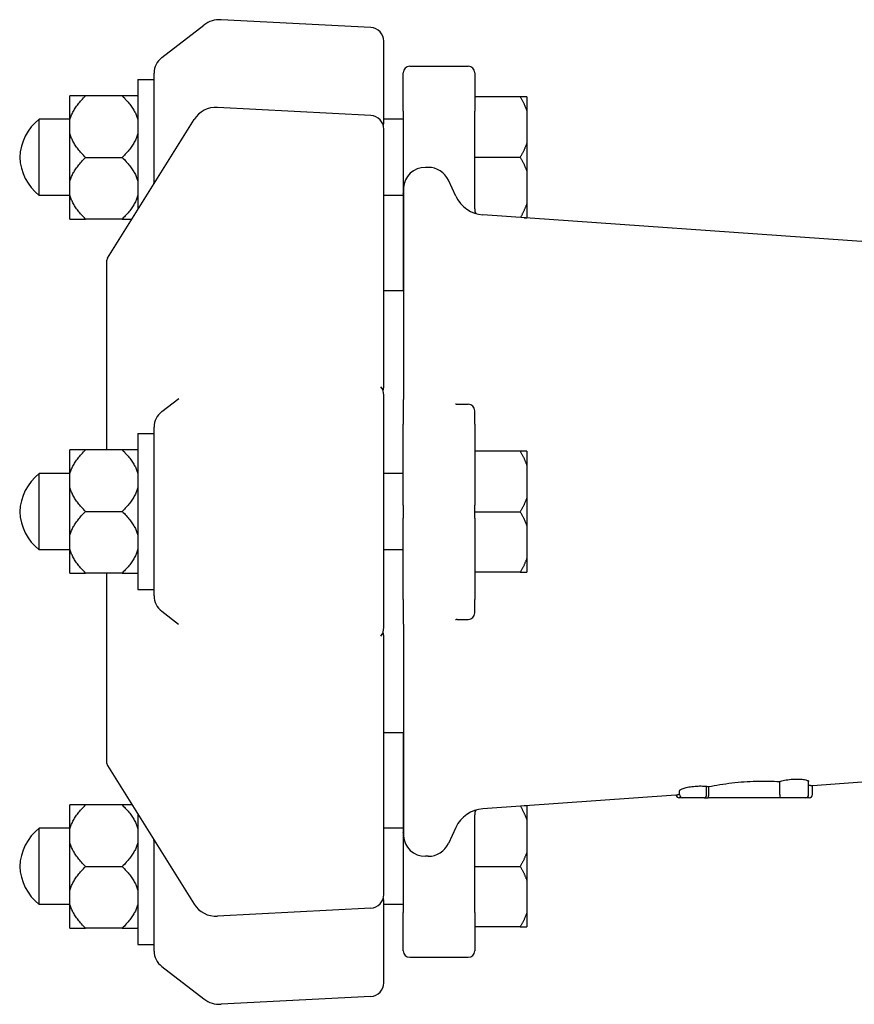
# Model space of a CAD drawing. Header units: millimetres. Extents: x 44 to 4255, y -48 to 483.
# Tile 3 of 5: x 118 to 247, y 332 to 483. Entities that reach past the tile are written whole.
import ezdxf

# ---------------------------------------------------------------- set-up
doc = ezdxf.new("R2010")
doc.units = ezdxf.units.MM
doc.layers.add('DETAIL', color=2, linetype='Continuous')

msp = doc.modelspace()

# ---------------------------------------------------------------- linework, layer by layer
at = {"layer": 'DETAIL'}
for p, q in [((140.08, 477.46), (146.57, 482.46)), ((172.25, 482.08), (149.22, 483.28)), ((174.25, 467.59), (174.25, 479.97)), ((178.23, 476.12), (187.23, 476.12)), ((138.91, 458.65), (138.91, 475.08)), ((177.23, 469.22), (177.23, 475.12)), ((188.23, 475.12), (188.23, 469.22)), ((136.41, 474.09), (136.41, 454.06)), ((136.41, 474.09), (138.91, 474.09)), ((128.36, 471.58), (125.96, 471.58)), ((125.96, 467.91), (125.96, 471.58)), ((134.01, 471.58), (128.36, 471.58)), ((136.41, 471.58), (134.01, 471.58)), ((195.23, 471.43), (188.23, 471.43)), ((196.23, 471.43), (195.23, 471.43)), ((196.23, 471.43), (196.23, 469.29)), ((172.25, 468.56), (148.67, 469.8)), ((177.23, 469.22), (177.23, 456.56)), ((188.23, 456.32), (188.23, 469.22)), ((196.23, 469.29), (196.23, 464.27)), ((125.96, 468), (121.23, 468)), ((121.23, 456.25), (121.23, 468)), ((125.96, 465.76), (125.96, 467.91)), ((131.73, 446.58), (145.07, 467.92)), ((177.23, 468), (174.25, 468)), ((125.96, 458.43), (125.96, 465.76)), ((174.25, 426.94), (174.25, 466.45)), ((196.23, 464.27), (196.23, 459.98)), ((188.23, 462.12), (195.23, 462.12)), ((128.36, 462.09), (134.01, 462.09)), ((181.09, 460.56), (180.64, 460.56)), ((196.23, 459.98), (196.23, 454.96)), ((125.96, 456.27), (125.96, 458.43)), ((185.32, 456.13), (184.17, 458.6)), ((125.96, 456.25), (121.23, 456.25)), ((125.96, 452.61), (125.96, 456.27)), ((177.23, 456.25), (174.25, 456.25)), ((177.23, 456.56), (177.23, 441.56)), ((177.25, 457.41), (177.25, 424.87)), ((188.23, 454.2), (188.23, 456.32)), ((196.23, 454.96), (196.23, 452.81)), ((249.24, 449.08), (189.5, 453.26)), ((125.96, 452.61), (128.36, 452.61)), ((134.01, 452.61), (128.36, 452.61)), ((134.01, 452.61), (135.5, 452.61)), ((195.86, 452.81), (196.23, 452.81)), ((131.58, 446.05), (131.58, 417.11)), ((177.25, 441.56), (174.25, 441.56)), ((140.08, 422.99), (142.69, 425)), ((174.25, 389.75), (174.25, 425.5)), ((177.23, 424.46), (177.23, 422.53)), ((185.54, 424.12), (187.23, 424.12)), ((188.23, 421.06), (188.23, 423.12)), ((177.23, 422.53), (177.23, 421.06)), ((138.91, 394.63), (138.91, 420.61)), ((177.23, 408.56), (177.23, 421.06)), ((188.23, 421.06), (188.23, 408.56)), ((136.41, 419.62), (136.41, 395.62)), ((136.41, 419.62), (138.91, 419.62)), ((128.36, 417.11), (125.96, 417.11)), ((125.96, 413.44), (125.96, 417.11)), ((134.01, 417.11), (128.36, 417.11)), ((136.41, 417.11), (134.01, 417.11)), ((195.23, 416.87), (188.23, 416.87)), ((196.23, 416.87), (195.23, 416.87)), ((196.23, 416.87), (196.23, 414.73)), ((196.23, 414.73), (196.23, 409.71)), ((125.96, 413.44), (121.23, 413.44)), ((121.23, 401.69), (121.23, 413.44)), ((125.96, 411.29), (125.96, 413.44)), ((177.23, 413.44), (174.25, 413.44)), ((125.96, 403.96), (125.96, 411.29)), ((196.23, 409.71), (196.23, 405.42)), ((128.36, 407.62), (134.01, 407.62)), ((177.23, 408.56), (177.23, 406.56)), ((188.23, 406.56), (188.23, 408.56)), ((188.23, 407.56), (195.23, 407.56)), ((177.23, 394.07), (177.23, 406.56)), ((188.23, 406.56), (188.23, 394.07)), ((196.23, 405.42), (196.23, 400.4)), ((125.96, 401.8), (125.96, 403.96)), ((125.96, 401.69), (121.23, 401.69)), ((125.96, 398.14), (125.96, 401.8)), ((177.23, 401.69), (174.25, 401.69)), ((196.23, 400.4), (196.23, 398.25)), ((125.96, 398.14), (128.36, 398.14)), ((134.01, 398.14), (128.36, 398.14)), ((131.58, 398.14), (131.58, 369.08)), ((134.01, 398.14), (136.41, 398.14)), ((195.23, 398.25), (188.23, 398.25)), ((195.23, 398.25), (196.23, 398.25)), ((136.41, 395.62), (138.91, 395.62)), ((177.23, 394.07), (177.23, 392.59)), ((188.23, 392.01), (188.23, 394.07)), ((177.23, 392.59), (177.23, 390.66)), ((140.08, 392.25), (142.64, 390.29)), ((185.54, 391.01), (187.23, 391.01)), ((177.25, 390.26), (177.25, 357.72)), ((174.25, 348.67), (174.25, 388.29)), ((177.25, 373.56), (174.25, 373.56)), ((177.23, 373.56), (177.23, 358.28)), ((131.73, 368.55), (145.07, 347.21)), ((223.89, 364.06), (223.89, 365.33)), ((224.22, 364.06), (224.22, 365.27)), ((235.14, 364.06), (235.14, 366.05)), ((239.6, 364.06), (239.6, 366.06)), ((249.24, 366.05), (240.18, 365.41)), ((240.18, 364.06), (240.18, 365.41)), ((219.19, 363.95), (189.5, 361.87)), ((219.75, 364.06), (219.75, 364.65)), ((128.36, 362.46), (125.96, 362.46)), ((125.96, 358.79), (125.96, 362.46)), ((134.01, 362.46), (128.36, 362.46)), ((135.54, 362.46), (134.01, 362.46)), ((196.23, 362.31), (195.86, 362.31)), ((196.23, 362.31), (196.23, 360.17)), ((220.25, 363.56), (219.68, 363.56)), ((223.55, 363.56), (220.25, 363.56)), ((223.55, 363.56), (224.14, 363.56)), ((235.29, 363.56), (224.14, 363.56)), ((239.1, 363.56), (235.29, 363.56)), ((239.68, 363.56), (239.1, 363.56)), ((136.41, 361.06), (136.41, 340.97)), ((188.23, 358.81), (188.23, 360.93)), ((196.23, 360.17), (196.23, 355.15)), ((125.96, 358.88), (121.23, 358.88)), ((121.23, 347.13), (121.23, 358.88)), ((125.96, 356.64), (125.96, 358.79)), ((177.23, 358.88), (174.25, 358.88)), ((177.23, 358.28), (177.23, 356.65)), ((185.32, 358.99), (184.17, 356.53)), ((188.23, 345.9), (188.23, 358.81)), ((125.96, 349.31), (125.96, 356.64)), ((138.91, 339.98), (138.91, 356.44)), ((177.23, 356.65), (177.23, 345.9)), ((181.09, 354.56), (180.64, 354.56)), ((196.23, 355.15), (196.23, 350.86)), ((128.36, 352.97), (134.01, 352.97)), ((188.23, 353), (195.23, 353)), ((196.23, 350.86), (196.23, 345.84)), ((125.96, 347.15), (125.96, 349.31)), ((125.96, 347.13), (121.23, 347.13)), ((125.96, 343.49), (125.96, 347.15)), ((174.25, 335.1), (174.25, 347.51)), ((177.23, 347.13), (174.25, 347.13)), ((172.25, 346.57), (148.67, 345.33)), ((177.23, 340.01), (177.23, 345.9)), ((188.23, 345.9), (188.23, 340.01)), ((196.23, 345.84), (196.23, 343.69)), ((125.96, 343.49), (128.36, 343.49)), ((134.01, 343.49), (128.36, 343.49)), ((134.01, 343.49), (136.41, 343.49)), ((195.23, 343.69), (188.23, 343.69)), ((195.23, 343.69), (196.23, 343.69)), ((136.41, 340.97), (138.91, 340.97)), ((178.23, 339.01), (187.23, 339.01)), ((140.08, 337.61), (146.57, 332.61)), ((172.25, 332.99), (149.22, 331.78))]:
    msp.add_line(p, q, dxfattribs=at)
at = {"layer": 'DETAIL', "flags": 128}
for points in [[(125.96, 467.91), (126, 468.06), (126.04, 468.2), (126.09, 468.35), (126.15, 468.5), (126.21, 468.64), (126.28, 468.79), (126.35, 468.94), (126.42, 469.08), (126.5, 469.23), (126.59, 469.38), (126.68, 469.53), (126.78, 469.68), (126.88, 469.83), (126.98, 469.99), (127.1, 470.14), (127.21, 470.29), (127.34, 470.45), (127.47, 470.61), (127.6, 470.76), (127.74, 470.92), (127.89, 471.08), (128.04, 471.25), (128.19, 471.41), (128.36, 471.58)], [(134.01, 471.58), (134.17, 471.41), (134.33, 471.25), (134.48, 471.08), (134.63, 470.92), (134.77, 470.76), (134.9, 470.61), (135.03, 470.45), (135.15, 470.29), (135.27, 470.14), (135.38, 469.99), (135.49, 469.83), (135.59, 469.68), (135.69, 469.53), (135.78, 469.38), (135.86, 469.23), (135.94, 469.08), (136.02, 468.94), (136.09, 468.79), (136.16, 468.64), (136.22, 468.5), (136.27, 468.35), (136.32, 468.2), (136.37, 468.06), (136.41, 467.91)], [(195.23, 471.43), (195.29, 471.34), (195.34, 471.25), (195.39, 471.15), (195.44, 471.06), (195.49, 470.97), (195.54, 470.88), (195.59, 470.78), (195.63, 470.69), (195.68, 470.6), (195.72, 470.51), (195.76, 470.42), (195.81, 470.33), (195.85, 470.24), (195.89, 470.16), (195.93, 470.07), (195.96, 469.98), (196, 469.89), (196.04, 469.8), (196.07, 469.72), (196.11, 469.63), (196.14, 469.54), (196.17, 469.46), (196.2, 469.37), (196.23, 469.29)], [(174.18, 466.99), (174.18, 467), (174.18, 467.01), (174.18, 467.02), (174.18, 467.03), (174.19, 467.04), (174.19, 467.05), (174.19, 467.06), (174.19, 467.07), (174.19, 467.08), (174.19, 467.09), (174.19, 467.11), (174.2, 467.12), (174.2, 467.13), (174.2, 467.14), (174.2, 467.15), (174.2, 467.16), (174.21, 467.17), (174.21, 467.18), (174.21, 467.19), (174.21, 467.2), (174.21, 467.21), (174.21, 467.23), (174.22, 467.24), (174.22, 467.25)], [(174.22, 467.25), (174.22, 467.26), (174.22, 467.27), (174.22, 467.27), (174.23, 467.28), (174.23, 467.29), (174.23, 467.3), (174.23, 467.31), (174.23, 467.32), (174.23, 467.33), (174.23, 467.34), (174.23, 467.35), (174.24, 467.36), (174.24, 467.36), (174.24, 467.37), (174.24, 467.38), (174.24, 467.39), (174.24, 467.4), (174.24, 467.41), (174.24, 467.42), (174.24, 467.43), (174.24, 467.44), (174.24, 467.44), (174.24, 467.45), (174.24, 467.46)], [(174.24, 467.46), (174.24, 467.47), (174.24, 467.47), (174.24, 467.48), (174.24, 467.48), (174.24, 467.49), (174.25, 467.5), (174.25, 467.5), (174.25, 467.51), (174.25, 467.51), (174.25, 467.52), (174.25, 467.52), (174.25, 467.53), (174.25, 467.53), (174.25, 467.54), (174.25, 467.54), (174.25, 467.55), (174.25, 467.56), (174.25, 467.56), (174.25, 467.57), (174.25, 467.57), (174.25, 467.58), (174.25, 467.58), (174.25, 467.59), (174.25, 467.59)], [(128.36, 462.09), (128.19, 462.26), (128.04, 462.42), (127.89, 462.59), (127.74, 462.75), (127.6, 462.91), (127.47, 463.06), (127.34, 463.22), (127.21, 463.38), (127.1, 463.53), (126.98, 463.68), (126.88, 463.84), (126.78, 463.99), (126.68, 464.14), (126.59, 464.29), (126.5, 464.44), (126.42, 464.59), (126.35, 464.73), (126.28, 464.88), (126.21, 465.03), (126.15, 465.17), (126.09, 465.32), (126.04, 465.47), (126, 465.61), (125.96, 465.76)], [(136.41, 465.76), (136.37, 465.61), (136.32, 465.47), (136.27, 465.32), (136.22, 465.17), (136.16, 465.03), (136.09, 464.88), (136.02, 464.73), (135.94, 464.59), (135.86, 464.44), (135.78, 464.29), (135.69, 464.14), (135.59, 463.99), (135.49, 463.84), (135.38, 463.68), (135.27, 463.53), (135.15, 463.38), (135.03, 463.22), (134.9, 463.06), (134.77, 462.91), (134.63, 462.75), (134.48, 462.59), (134.33, 462.42), (134.17, 462.26), (134.01, 462.09)], [(196.23, 464.27), (196.2, 464.18), (196.17, 464.1), (196.14, 464.01), (196.11, 463.92), (196.07, 463.84), (196.04, 463.75), (196, 463.66), (195.96, 463.58), (195.93, 463.49), (195.89, 463.4), (195.85, 463.31), (195.81, 463.22), (195.76, 463.13), (195.72, 463.04), (195.68, 462.95), (195.63, 462.86), (195.59, 462.77), (195.54, 462.68), (195.49, 462.59), (195.44, 462.5), (195.39, 462.4), (195.34, 462.31), (195.29, 462.22), (195.23, 462.12)], [(195.23, 462.12), (195.29, 462.03), (195.34, 461.94), (195.39, 461.84), (195.44, 461.75), (195.49, 461.66), (195.54, 461.57), (195.59, 461.47), (195.63, 461.38), (195.68, 461.29), (195.72, 461.2), (195.76, 461.11), (195.81, 461.02), (195.85, 460.93), (195.89, 460.85), (195.93, 460.76), (195.96, 460.67), (196, 460.58), (196.04, 460.5), (196.07, 460.41), (196.11, 460.32), (196.14, 460.23), (196.17, 460.15), (196.2, 460.06), (196.23, 459.98)], [(125.96, 458.43), (126, 458.58), (126.04, 458.72), (126.09, 458.87), (126.15, 459.01), (126.21, 459.16), (126.28, 459.31), (126.35, 459.45), (126.42, 459.6), (126.5, 459.75), (126.59, 459.9), (126.68, 460.05), (126.78, 460.2), (126.88, 460.35), (126.98, 460.5), (127.1, 460.66), (127.21, 460.81), (127.34, 460.97), (127.47, 461.12), (127.6, 461.28), (127.74, 461.44), (127.89, 461.6), (128.04, 461.76), (128.19, 461.93), (128.36, 462.09)], [(134.01, 462.09), (134.17, 461.93), (134.33, 461.76), (134.48, 461.6), (134.63, 461.44), (134.77, 461.28), (134.9, 461.12), (135.03, 460.97), (135.15, 460.81), (135.27, 460.66), (135.38, 460.5), (135.49, 460.35), (135.59, 460.2), (135.69, 460.05), (135.78, 459.9), (135.86, 459.75), (135.94, 459.6), (136.02, 459.45), (136.09, 459.31), (136.16, 459.16), (136.22, 459.01), (136.27, 458.87), (136.32, 458.72), (136.37, 458.58), (136.41, 458.43)], [(138.89, 458.04), (138.9, 458.34), (138.91, 458.65)], [(128.36, 452.61), (128.19, 452.78), (128.04, 452.94), (127.89, 453.1), (127.74, 453.26), (127.6, 453.42), (127.47, 453.58), (127.34, 453.74), (127.21, 453.89), (127.1, 454.05), (126.98, 454.2), (126.88, 454.35), (126.78, 454.5), (126.68, 454.65), (126.59, 454.8), (126.5, 454.95), (126.42, 455.1), (126.35, 455.25), (126.28, 455.4), (126.21, 455.54), (126.15, 455.69), (126.09, 455.84), (126.04, 455.98), (126, 456.13), (125.96, 456.27)], [(136.41, 456.27), (136.37, 456.13), (136.32, 455.98), (136.27, 455.84), (136.22, 455.69), (136.16, 455.54), (136.09, 455.4), (136.02, 455.25), (135.94, 455.1), (135.86, 454.95), (135.78, 454.8), (135.69, 454.65), (135.59, 454.5), (135.49, 454.35), (135.38, 454.2), (135.27, 454.05), (135.15, 453.89), (135.03, 453.74), (134.9, 453.58), (134.77, 453.42), (134.63, 453.26), (134.48, 453.1), (134.33, 452.94), (134.17, 452.78), (134.01, 452.61)], [(177.23, 456.56), (177.23, 456.56), (177.23, 456.56), (177.23, 456.57), (177.23, 456.57), (177.23, 456.57), (177.23, 456.57), (177.23, 456.58), (177.23, 456.58), (177.24, 456.58), (177.24, 456.58), (177.24, 456.58), (177.24, 456.59), (177.24, 456.59), (177.24, 456.59), (177.24, 456.59), (177.24, 456.6), (177.24, 456.6), (177.25, 456.6), (177.25, 456.6), (177.25, 456.6), (177.25, 456.61), (177.25, 456.61), (177.25, 456.61), (177.26, 456.61)], [(196.23, 454.96), (196.2, 454.88), (196.17, 454.79), (196.14, 454.71), (196.11, 454.62), (196.08, 454.54), (196.04, 454.45), (196.01, 454.37), (195.97, 454.28), (195.93, 454.19), (195.9, 454.11), (195.86, 454.02), (195.82, 453.93), (195.78, 453.85), (195.73, 453.76), (195.69, 453.67), (195.65, 453.58), (195.6, 453.49), (195.55, 453.4), (195.51, 453.31), (195.46, 453.22), (195.41, 453.13), (195.36, 453.04), (195.31, 452.95), (195.26, 452.86)], [(188.23, 454.2), (188.27, 453.83), (188.38, 453.47)], [(174.15, 426.13), (174.15, 426.14), (174.15, 426.16), (174.15, 426.17), (174.16, 426.19), (174.16, 426.2), (174.16, 426.21), (174.16, 426.23), (174.16, 426.24), (174.16, 426.26), (174.16, 426.27), (174.17, 426.28), (174.17, 426.3), (174.17, 426.31), (174.17, 426.33), (174.17, 426.34), (174.18, 426.36), (174.18, 426.37), (174.18, 426.38), (174.18, 426.4), (174.18, 426.41), (174.19, 426.43), (174.19, 426.44), (174.19, 426.45), (174.2, 426.47)], [(174.2, 426.47), (174.2, 426.47), (174.2, 426.48), (174.2, 426.49), (174.2, 426.5), (174.2, 426.51), (174.2, 426.51), (174.2, 426.52), (174.2, 426.53), (174.2, 426.54), (174.21, 426.54), (174.21, 426.55), (174.21, 426.56), (174.21, 426.57), (174.21, 426.57), (174.21, 426.58), (174.21, 426.59), (174.21, 426.6), (174.21, 426.6), (174.22, 426.61), (174.22, 426.62), (174.22, 426.63), (174.22, 426.63), (174.22, 426.64), (174.22, 426.65)], [(174.22, 426.65), (174.22, 426.66), (174.23, 426.67), (174.23, 426.69), (174.23, 426.7), (174.23, 426.71), (174.23, 426.72), (174.23, 426.74), (174.24, 426.75), (174.24, 426.76), (174.24, 426.77), (174.24, 426.78), (174.24, 426.8), (174.24, 426.81), (174.24, 426.82), (174.24, 426.83), (174.24, 426.85), (174.24, 426.86), (174.24, 426.87), (174.25, 426.88), (174.25, 426.89), (174.25, 426.9), (174.25, 426.92), (174.25, 426.93), (174.25, 426.94)], [(177.27, 425.03), (177.26, 425.01), (177.26, 424.99), (177.26, 424.96), (177.26, 424.94), (177.25, 424.91), (177.25, 424.89), (177.25, 424.87), (177.25, 424.84), (177.24, 424.82), (177.24, 424.8), (177.24, 424.77), (177.24, 424.75), (177.24, 424.72), (177.24, 424.7), (177.24, 424.68), (177.24, 424.65), (177.23, 424.63), (177.23, 424.6), (177.23, 424.58), (177.23, 424.56), (177.23, 424.53), (177.23, 424.51), (177.23, 424.48), (177.23, 424.46)], [(177.28, 425.19), (177.28, 425.19), (177.28, 425.18), (177.28, 425.17), (177.28, 425.17), (177.28, 425.16), (177.27, 425.15), (177.27, 425.15), (177.27, 425.14), (177.27, 425.13), (177.27, 425.13), (177.27, 425.12), (177.27, 425.11), (177.27, 425.11), (177.27, 425.1), (177.27, 425.09), (177.27, 425.09), (177.27, 425.08), (177.27, 425.07), (177.27, 425.07), (177.27, 425.06), (177.27, 425.05), (177.27, 425.05), (177.27, 425.04), (177.27, 425.03)], [(185.27, 424.19), (185.3, 424.18), (185.35, 424.15), (185.44, 424.13), (185.54, 424.12)], [(125.96, 413.44), (126, 413.59), (126.04, 413.73), (126.09, 413.88), (126.15, 414.03), (126.21, 414.17), (126.28, 414.32), (126.35, 414.47), (126.42, 414.61), (126.5, 414.76), (126.59, 414.91), (126.68, 415.06), (126.78, 415.21), (126.88, 415.36), (126.98, 415.52), (127.1, 415.67), (127.21, 415.82), (127.34, 415.98), (127.47, 416.14), (127.6, 416.29), (127.74, 416.45), (127.89, 416.61), (128.04, 416.78), (128.19, 416.94), (128.36, 417.11)], [(134.01, 417.11), (134.17, 416.94), (134.33, 416.78), (134.48, 416.61), (134.63, 416.45), (134.77, 416.29), (134.9, 416.14), (135.03, 415.98), (135.15, 415.82), (135.27, 415.67), (135.38, 415.52), (135.49, 415.36), (135.59, 415.21), (135.69, 415.06), (135.78, 414.91), (135.86, 414.76), (135.94, 414.61), (136.02, 414.47), (136.09, 414.32), (136.16, 414.17), (136.22, 414.03), (136.27, 413.88), (136.32, 413.73), (136.37, 413.59), (136.41, 413.44)], [(195.23, 416.87), (195.29, 416.78), (195.34, 416.69), (195.39, 416.59), (195.44, 416.5), (195.49, 416.41), (195.54, 416.32), (195.59, 416.22), (195.63, 416.13), (195.68, 416.04), (195.72, 415.95), (195.76, 415.86), (195.81, 415.77), (195.85, 415.69), (195.89, 415.6), (195.93, 415.51), (195.96, 415.42), (196, 415.33), (196.04, 415.25), (196.07, 415.16), (196.11, 415.07), (196.14, 414.99), (196.17, 414.9), (196.2, 414.81), (196.23, 414.73)], [(128.36, 407.62), (128.19, 407.79), (128.04, 407.95), (127.89, 408.12), (127.74, 408.28), (127.6, 408.44), (127.47, 408.59), (127.34, 408.75), (127.21, 408.91), (127.1, 409.06), (126.98, 409.21), (126.88, 409.37), (126.78, 409.52), (126.68, 409.67), (126.59, 409.82), (126.5, 409.97), (126.42, 410.12), (126.35, 410.26), (126.28, 410.41), (126.21, 410.56), (126.15, 410.7), (126.09, 410.85), (126.04, 411), (126, 411.14), (125.96, 411.29)], [(136.41, 411.29), (136.37, 411.14), (136.32, 411), (136.27, 410.85), (136.22, 410.7), (136.16, 410.56), (136.09, 410.41), (136.02, 410.26), (135.94, 410.12), (135.86, 409.97), (135.78, 409.82), (135.69, 409.67), (135.59, 409.52), (135.49, 409.37), (135.38, 409.21), (135.27, 409.06), (135.15, 408.91), (135.03, 408.75), (134.9, 408.59), (134.77, 408.44), (134.63, 408.28), (134.48, 408.12), (134.33, 407.95), (134.17, 407.79), (134.01, 407.62)], [(196.23, 409.71), (196.2, 409.62), (196.17, 409.54), (196.14, 409.45), (196.11, 409.37), (196.07, 409.28), (196.04, 409.19), (196, 409.1), (195.96, 409.02), (195.93, 408.93), (195.89, 408.84), (195.85, 408.75), (195.81, 408.66), (195.76, 408.57), (195.72, 408.48), (195.68, 408.39), (195.63, 408.3), (195.59, 408.21), (195.54, 408.12), (195.49, 408.03), (195.44, 407.94), (195.39, 407.84), (195.34, 407.75), (195.29, 407.66), (195.23, 407.56)], [(125.96, 403.96), (126, 404.11), (126.04, 404.25), (126.09, 404.4), (126.15, 404.54), (126.21, 404.69), (126.28, 404.84), (126.35, 404.98), (126.42, 405.13), (126.5, 405.28), (126.59, 405.43), (126.68, 405.58), (126.78, 405.73), (126.88, 405.88), (126.98, 406.03), (127.1, 406.19), (127.21, 406.34), (127.34, 406.5), (127.47, 406.65), (127.6, 406.81), (127.74, 406.97), (127.89, 407.13), (128.04, 407.29), (128.19, 407.46), (128.36, 407.62)], [(134.01, 407.62), (134.17, 407.46), (134.33, 407.29), (134.48, 407.13), (134.63, 406.97), (134.77, 406.81), (134.9, 406.65), (135.03, 406.5), (135.15, 406.34), (135.27, 406.19), (135.38, 406.03), (135.49, 405.88), (135.59, 405.73), (135.69, 405.58), (135.78, 405.43), (135.86, 405.28), (135.94, 405.13), (136.02, 404.98), (136.09, 404.84), (136.16, 404.69), (136.22, 404.54), (136.27, 404.4), (136.32, 404.25), (136.37, 404.11), (136.41, 403.96)], [(195.23, 407.56), (195.29, 407.47), (195.34, 407.38), (195.39, 407.28), (195.44, 407.19), (195.49, 407.1), (195.54, 407.01), (195.59, 406.91), (195.63, 406.82), (195.68, 406.73), (195.72, 406.64), (195.76, 406.55), (195.81, 406.46), (195.85, 406.38), (195.89, 406.29), (195.93, 406.2), (195.96, 406.11), (196, 406.02), (196.04, 405.94), (196.07, 405.85), (196.11, 405.76), (196.14, 405.68), (196.17, 405.59), (196.2, 405.5), (196.23, 405.42)], [(128.36, 398.14), (128.19, 398.31), (128.04, 398.47), (127.89, 398.63), (127.74, 398.79), (127.6, 398.95), (127.47, 399.11), (127.34, 399.27), (127.21, 399.42), (127.1, 399.58), (126.98, 399.73), (126.88, 399.88), (126.78, 400.03), (126.68, 400.19), (126.59, 400.34), (126.5, 400.48), (126.42, 400.63), (126.35, 400.78), (126.28, 400.93), (126.21, 401.07), (126.15, 401.22), (126.09, 401.37), (126.04, 401.51), (126, 401.66), (125.96, 401.8)], [(136.41, 401.8), (136.37, 401.66), (136.32, 401.51), (136.27, 401.37), (136.22, 401.22), (136.16, 401.07), (136.09, 400.93), (136.02, 400.78), (135.94, 400.63), (135.86, 400.48), (135.78, 400.34), (135.69, 400.19), (135.59, 400.03), (135.49, 399.88), (135.38, 399.73), (135.27, 399.58), (135.15, 399.42), (135.03, 399.27), (134.9, 399.11), (134.77, 398.95), (134.63, 398.79), (134.48, 398.63), (134.33, 398.47), (134.17, 398.31), (134.01, 398.14)], [(196.23, 400.4), (196.2, 400.31), (196.17, 400.23), (196.14, 400.14), (196.11, 400.06), (196.07, 399.97), (196.04, 399.88), (196, 399.79), (195.96, 399.71), (195.93, 399.62), (195.89, 399.53), (195.85, 399.44), (195.81, 399.35), (195.76, 399.26), (195.72, 399.17), (195.68, 399.08), (195.63, 398.99), (195.59, 398.9), (195.54, 398.81), (195.49, 398.72), (195.44, 398.63), (195.39, 398.53), (195.34, 398.44), (195.29, 398.35), (195.23, 398.25)], [(185.54, 391.01), (185.44, 391), (185.35, 390.98), (185.3, 390.95), (185.27, 390.93)], [(177.23, 390.67), (177.23, 390.64), (177.23, 390.62), (177.23, 390.59), (177.23, 390.57), (177.23, 390.55), (177.23, 390.52), (177.23, 390.5), (177.24, 390.47), (177.24, 390.45), (177.24, 390.43), (177.24, 390.4), (177.24, 390.38), (177.24, 390.36), (177.24, 390.33), (177.24, 390.31), (177.25, 390.28), (177.25, 390.26), (177.25, 390.24), (177.25, 390.21), (177.26, 390.19), (177.26, 390.17), (177.26, 390.14), (177.26, 390.12), (177.27, 390.09)], [(177.27, 390.09), (177.27, 390.09), (177.27, 390.08), (177.27, 390.07), (177.27, 390.07), (177.27, 390.06), (177.27, 390.05), (177.27, 390.05), (177.27, 390.04), (177.27, 390.03), (177.27, 390.03), (177.27, 390.02), (177.27, 390.01), (177.27, 390.01), (177.27, 390), (177.27, 389.99), (177.27, 389.99), (177.27, 389.98), (177.27, 389.97), (177.28, 389.97), (177.28, 389.96), (177.28, 389.95), (177.28, 389.95), (177.28, 389.94), (177.28, 389.93)], [(174.2, 388.77), (174.19, 388.78), (174.19, 388.8), (174.19, 388.81), (174.18, 388.83), (174.18, 388.84), (174.18, 388.85), (174.18, 388.87), (174.18, 388.88), (174.17, 388.9), (174.17, 388.91), (174.17, 388.93), (174.17, 388.94), (174.17, 388.96), (174.16, 388.97), (174.16, 388.98), (174.16, 389), (174.16, 389.01), (174.16, 389.03), (174.16, 389.04), (174.15, 389.06), (174.15, 389.07), (174.15, 389.09), (174.15, 389.1), (174.15, 389.12)], [(174.22, 388.59), (174.22, 388.59), (174.22, 388.6), (174.22, 388.61), (174.22, 388.62), (174.22, 388.62), (174.21, 388.63), (174.21, 388.64), (174.21, 388.65), (174.21, 388.65), (174.21, 388.66), (174.21, 388.67), (174.21, 388.68), (174.21, 388.68), (174.21, 388.69), (174.2, 388.7), (174.2, 388.71), (174.2, 388.71), (174.2, 388.72), (174.2, 388.73), (174.2, 388.74), (174.2, 388.74), (174.2, 388.75), (174.2, 388.76), (174.2, 388.77)], [(174.25, 388.29), (174.25, 388.3), (174.25, 388.32), (174.25, 388.33), (174.25, 388.34), (174.25, 388.35), (174.24, 388.36), (174.24, 388.38), (174.24, 388.39), (174.24, 388.4), (174.24, 388.41), (174.24, 388.42), (174.24, 388.44), (174.24, 388.45), (174.24, 388.46), (174.24, 388.47), (174.24, 388.49), (174.23, 388.5), (174.23, 388.51), (174.23, 388.52), (174.23, 388.54), (174.23, 388.55), (174.23, 388.56), (174.22, 388.57), (174.22, 388.59)], [(219.75, 364.65), (219.76, 364.69), (219.8, 364.74), (219.85, 364.79), (219.93, 364.84), (220.03, 364.89), (220.15, 364.94), (220.28, 364.99), (220.43, 365.04), (220.6, 365.09), (220.78, 365.13), (220.98, 365.18), (221.19, 365.22), (221.42, 365.26), (221.65, 365.29), (221.88, 365.32), (222.12, 365.34), (222.35, 365.36), (222.59, 365.37), (222.82, 365.38), (223.06, 365.38), (223.29, 365.37), (223.5, 365.36), (223.71, 365.35), (223.89, 365.33)], [(224.22, 365.27), (224.63, 365.36), (225.06, 365.44), (225.49, 365.51), (225.94, 365.59), (226.4, 365.66), (226.86, 365.73), (227.32, 365.79), (227.79, 365.85), (228.26, 365.9), (228.73, 365.95), (229.2, 365.99), (229.66, 366.03), (230.12, 366.06), (230.59, 366.08), (231.05, 366.1), (231.53, 366.12), (232, 366.13), (232.46, 366.13), (232.93, 366.13), (233.39, 366.13), (233.84, 366.11), (234.28, 366.1), (234.72, 366.08), (235.14, 366.05)], [(235.14, 366.05), (235.3, 366.11), (235.48, 366.16), (235.68, 366.21), (235.9, 366.26), (236.14, 366.3), (236.38, 366.34), (236.64, 366.37), (236.89, 366.4), (237.15, 366.42), (237.4, 366.44), (237.66, 366.44), (237.91, 366.44), (238.16, 366.44), (238.39, 366.42), (238.61, 366.41), (238.8, 366.38), (238.98, 366.35), (239.14, 366.32), (239.28, 366.28), (239.39, 366.24), (239.49, 366.2), (239.55, 366.15), (239.59, 366.11), (239.6, 366.06)], [(239.6, 365.53), (239.65, 365.52), (239.69, 365.51), (239.74, 365.5), (239.78, 365.49), (239.82, 365.49), (239.85, 365.48), (239.89, 365.47), (239.92, 365.47), (239.95, 365.46), (239.98, 365.46), (240.01, 365.45), (240.03, 365.45), (240.06, 365.44), (240.08, 365.44), (240.1, 365.43), (240.11, 365.43), (240.13, 365.43), (240.14, 365.42), (240.15, 365.42), (240.16, 365.42), (240.17, 365.42), (240.17, 365.42), (240.18, 365.41), (240.18, 365.41)], [(219.19, 363.95), (219.19, 363.95), (219.19, 363.95), (219.2, 363.95), (219.2, 363.95), (219.21, 363.95), (219.21, 363.96), (219.22, 363.96), (219.23, 363.96), (219.24, 363.96), (219.25, 363.97), (219.26, 363.97), (219.27, 363.98), (219.29, 363.98), (219.3, 363.99), (219.32, 363.99), (219.34, 364), (219.36, 364.01), (219.38, 364.01), (219.4, 364.02), (219.42, 364.03), (219.45, 364.04), (219.47, 364.05), (219.5, 364.05), (219.53, 364.06)], [(219.53, 364.06), (219.54, 364.07), (219.55, 364.07), (219.56, 364.07), (219.56, 364.07), (219.57, 364.08), (219.58, 364.08), (219.59, 364.08), (219.6, 364.09), (219.61, 364.09), (219.62, 364.09), (219.63, 364.09), (219.64, 364.1), (219.64, 364.1), (219.65, 364.1), (219.66, 364.11), (219.67, 364.11), (219.68, 364.11), (219.69, 364.11), (219.7, 364.12), (219.71, 364.12), (219.72, 364.12), (219.73, 364.13), (219.74, 364.13), (219.75, 364.13)], [(223.55, 363.56), (223.57, 363.56), (223.59, 363.57), (223.62, 363.57), (223.64, 363.58), (223.66, 363.59), (223.68, 363.6), (223.7, 363.62), (223.72, 363.63), (223.74, 363.65), (223.76, 363.67), (223.78, 363.69), (223.79, 363.71), (223.81, 363.73), (223.82, 363.76), (223.84, 363.79), (223.85, 363.81), (223.86, 363.84), (223.87, 363.87), (223.88, 363.9), (223.88, 363.93), (223.89, 363.97), (223.89, 364), (223.89, 364.03), (223.89, 364.06)], [(224.14, 363.56), (224.14, 363.56), (224.15, 363.57), (224.15, 363.57), (224.16, 363.58), (224.16, 363.58), (224.17, 363.59), (224.17, 363.61), (224.17, 363.62), (224.18, 363.63), (224.18, 363.65), (224.19, 363.67), (224.19, 363.69), (224.19, 363.71), (224.2, 363.74), (224.2, 363.76), (224.21, 363.79), (224.21, 363.82), (224.21, 363.85), (224.21, 363.88), (224.22, 363.92), (224.22, 363.95), (224.22, 363.99), (224.22, 364.03), (224.22, 364.06)], [(235.14, 364.06), (235.14, 364.02), (235.14, 363.98), (235.14, 363.95), (235.14, 363.91), (235.15, 363.87), (235.15, 363.84), (235.15, 363.81), (235.16, 363.78), (235.16, 363.75), (235.17, 363.72), (235.18, 363.7), (235.18, 363.68), (235.19, 363.66), (235.2, 363.64), (235.21, 363.63), (235.22, 363.61), (235.22, 363.6), (235.23, 363.59), (235.24, 363.58), (235.25, 363.58), (235.26, 363.57), (235.27, 363.57), (235.28, 363.56), (235.29, 363.56)], [(125.96, 358.79), (126, 358.94), (126.04, 359.08), (126.09, 359.23), (126.15, 359.38), (126.21, 359.52), (126.28, 359.67), (126.35, 359.82), (126.42, 359.97), (126.5, 360.11), (126.59, 360.26), (126.68, 360.41), (126.78, 360.56), (126.88, 360.71), (126.98, 360.87), (127.1, 361.02), (127.21, 361.17), (127.34, 361.33), (127.47, 361.49), (127.6, 361.64), (127.74, 361.8), (127.89, 361.96), (128.04, 362.13), (128.19, 362.29), (128.36, 362.46)], [(134.01, 362.46), (134.17, 362.29), (134.33, 362.13), (134.48, 361.96), (134.63, 361.8), (134.77, 361.64), (134.9, 361.49), (135.03, 361.33), (135.15, 361.17), (135.27, 361.02), (135.38, 360.87), (135.49, 360.71), (135.59, 360.56), (135.69, 360.41), (135.78, 360.26), (135.86, 360.11), (135.94, 359.97), (136.02, 359.82), (136.09, 359.67), (136.16, 359.52), (136.22, 359.38), (136.27, 359.23), (136.32, 359.08), (136.37, 358.94), (136.41, 358.79)], [(195.26, 362.27), (195.31, 362.18), (195.36, 362.09), (195.41, 362), (195.46, 361.91), (195.51, 361.82), (195.55, 361.73), (195.6, 361.64), (195.65, 361.55), (195.69, 361.46), (195.73, 361.37), (195.78, 361.28), (195.82, 361.19), (195.86, 361.11), (195.9, 361.02), (195.93, 360.93), (195.97, 360.85), (196.01, 360.76), (196.04, 360.68), (196.08, 360.59), (196.11, 360.51), (196.14, 360.42), (196.17, 360.34), (196.2, 360.25), (196.23, 360.17)], [(188.38, 361.66), (188.27, 361.3), (188.23, 360.93)], [(177.27, 358.18), (177.26, 358.18), (177.26, 358.18), (177.26, 358.19), (177.26, 358.19), (177.25, 358.2), (177.25, 358.2), (177.25, 358.2), (177.25, 358.21), (177.24, 358.21), (177.24, 358.22), (177.24, 358.22), (177.24, 358.23), (177.24, 358.23), (177.24, 358.24), (177.24, 358.24), (177.24, 358.24), (177.23, 358.25), (177.23, 358.25), (177.23, 358.26), (177.23, 358.26), (177.23, 358.27), (177.23, 358.27), (177.23, 358.28), (177.23, 358.28)], [(128.36, 352.97), (128.19, 353.14), (128.04, 353.3), (127.89, 353.47), (127.74, 353.63), (127.6, 353.79), (127.47, 353.94), (127.34, 354.1), (127.21, 354.26), (127.1, 354.41), (126.98, 354.56), (126.88, 354.72), (126.78, 354.87), (126.68, 355.02), (126.59, 355.17), (126.5, 355.32), (126.42, 355.47), (126.35, 355.61), (126.28, 355.76), (126.21, 355.91), (126.15, 356.05), (126.09, 356.2), (126.04, 356.35), (126, 356.49), (125.96, 356.64)], [(136.41, 356.64), (136.37, 356.49), (136.32, 356.35), (136.27, 356.2), (136.22, 356.05), (136.16, 355.91), (136.09, 355.76), (136.02, 355.61), (135.94, 355.47), (135.86, 355.32), (135.78, 355.17), (135.69, 355.02), (135.59, 354.87), (135.49, 354.72), (135.38, 354.56), (135.27, 354.41), (135.15, 354.26), (135.03, 354.1), (134.9, 353.94), (134.77, 353.79), (134.63, 353.63), (134.48, 353.47), (134.33, 353.3), (134.17, 353.14), (134.01, 352.97)], [(138.91, 356.44), (138.9, 356.78), (138.89, 357.1)], [(196.23, 355.15), (196.2, 355.06), (196.17, 354.98), (196.14, 354.89), (196.11, 354.81), (196.07, 354.72), (196.04, 354.63), (196, 354.54), (195.96, 354.46), (195.93, 354.37), (195.89, 354.28), (195.85, 354.19), (195.81, 354.1), (195.76, 354.01), (195.72, 353.92), (195.68, 353.83), (195.63, 353.74), (195.59, 353.65), (195.54, 353.56), (195.49, 353.47), (195.44, 353.38), (195.39, 353.29), (195.34, 353.19), (195.29, 353.1), (195.23, 353)], [(125.96, 349.31), (126, 349.46), (126.04, 349.6), (126.09, 349.75), (126.15, 349.89), (126.21, 350.04), (126.28, 350.19), (126.35, 350.33), (126.42, 350.48), (126.5, 350.63), (126.59, 350.78), (126.68, 350.93), (126.78, 351.08), (126.88, 351.23), (126.98, 351.38), (127.1, 351.54), (127.21, 351.69), (127.34, 351.85), (127.47, 352), (127.6, 352.16), (127.74, 352.32), (127.89, 352.48), (128.04, 352.64), (128.19, 352.81), (128.36, 352.97)], [(134.01, 352.97), (134.17, 352.81), (134.33, 352.64), (134.48, 352.48), (134.63, 352.32), (134.77, 352.16), (134.9, 352), (135.03, 351.85), (135.15, 351.69), (135.27, 351.54), (135.38, 351.38), (135.49, 351.23), (135.59, 351.08), (135.69, 350.93), (135.78, 350.78), (135.86, 350.63), (135.94, 350.48), (136.02, 350.33), (136.09, 350.19), (136.16, 350.04), (136.22, 349.89), (136.27, 349.75), (136.32, 349.6), (136.37, 349.46), (136.41, 349.31)], [(195.23, 353), (195.29, 352.91), (195.34, 352.82), (195.39, 352.72), (195.44, 352.63), (195.49, 352.54), (195.54, 352.45), (195.59, 352.35), (195.63, 352.26), (195.68, 352.17), (195.72, 352.08), (195.76, 351.99), (195.81, 351.9), (195.85, 351.82), (195.89, 351.73), (195.93, 351.64), (195.96, 351.55), (196, 351.46), (196.04, 351.38), (196.07, 351.29), (196.11, 351.2), (196.14, 351.12), (196.17, 351.03), (196.2, 350.94), (196.23, 350.86)], [(128.36, 343.49), (128.19, 343.66), (128.04, 343.82), (127.89, 343.98), (127.74, 344.14), (127.6, 344.3), (127.47, 344.46), (127.34, 344.62), (127.21, 344.77), (127.1, 344.93), (126.98, 345.08), (126.88, 345.23), (126.78, 345.39), (126.68, 345.54), (126.59, 345.69), (126.5, 345.83), (126.42, 345.98), (126.35, 346.13), (126.28, 346.28), (126.21, 346.42), (126.15, 346.57), (126.09, 346.72), (126.04, 346.86), (126, 347.01), (125.96, 347.15)], [(136.41, 347.15), (136.37, 347.01), (136.32, 346.86), (136.27, 346.72), (136.22, 346.57), (136.16, 346.42), (136.09, 346.28), (136.02, 346.13), (135.94, 345.98), (135.86, 345.83), (135.78, 345.69), (135.69, 345.54), (135.59, 345.39), (135.49, 345.23), (135.38, 345.08), (135.27, 344.93), (135.15, 344.77), (135.03, 344.62), (134.9, 344.46), (134.77, 344.3), (134.63, 344.14), (134.48, 343.98), (134.33, 343.82), (134.17, 343.66), (134.01, 343.49)], [(174.22, 347.85), (174.22, 347.86), (174.21, 347.88), (174.21, 347.89), (174.21, 347.9), (174.21, 347.91), (174.21, 347.92), (174.2, 347.93), (174.2, 347.95), (174.2, 347.96), (174.2, 347.97), (174.2, 347.98), (174.2, 347.99), (174.19, 348), (174.19, 348.02), (174.19, 348.03), (174.19, 348.04), (174.19, 348.05), (174.19, 348.06), (174.18, 348.07), (174.18, 348.09), (174.18, 348.1), (174.18, 348.11), (174.18, 348.12), (174.18, 348.13)], [(174.24, 347.64), (174.24, 347.65), (174.24, 347.66), (174.24, 347.66), (174.24, 347.67), (174.24, 347.68), (174.24, 347.69), (174.24, 347.7), (174.24, 347.71), (174.24, 347.72), (174.24, 347.73), (174.24, 347.74), (174.24, 347.74), (174.23, 347.75), (174.23, 347.76), (174.23, 347.77), (174.23, 347.78), (174.23, 347.79), (174.23, 347.8), (174.23, 347.81), (174.23, 347.82), (174.22, 347.83), (174.22, 347.83), (174.22, 347.84), (174.22, 347.85)], [(174.25, 347.51), (174.25, 347.51), (174.25, 347.52), (174.25, 347.52), (174.25, 347.53), (174.25, 347.53), (174.25, 347.54), (174.25, 347.54), (174.25, 347.55), (174.25, 347.55), (174.25, 347.56), (174.25, 347.57), (174.25, 347.57), (174.25, 347.58), (174.25, 347.58), (174.25, 347.59), (174.25, 347.59), (174.25, 347.6), (174.25, 347.6), (174.24, 347.61), (174.24, 347.62), (174.24, 347.62), (174.24, 347.63), (174.24, 347.63), (174.24, 347.64)], [(196.23, 345.84), (196.2, 345.75), (196.17, 345.67), (196.14, 345.58), (196.11, 345.5), (196.07, 345.41), (196.04, 345.32), (196, 345.23), (195.96, 345.15), (195.93, 345.06), (195.89, 344.97), (195.85, 344.88), (195.81, 344.79), (195.76, 344.7), (195.72, 344.61), (195.68, 344.52), (195.63, 344.43), (195.59, 344.34), (195.54, 344.25), (195.49, 344.16), (195.44, 344.07), (195.39, 343.98), (195.34, 343.88), (195.29, 343.79), (195.23, 343.69)]]:
    msp.add_lwpolyline(points, dxfattribs=at)
at = {"layer": 'DETAIL'}
for centre, radius, start, end in [((149.01, 479.29), 4, 87, 127.5686), ((172.14, 479.97), 2.11, 0, 87), ((141.91, 475.08), 3, 127.5686, 180), ((178.23, 475.12), 1, 90, 180), ((187.23, 475.12), 1, 0, 90), ((148.46, 465.8), 4, 87, 148), ((172.14, 466.45), 2.11, 0, 87), ((126.16, 461.78), 7.93, 128.3761, 177.5227), ((126.16, 462.47), 7.93, 182.4773, 231.6239), ((180.64, 457.16), 3.4, 90, 175.8835), ((181.09, 457.16), 3.4, 25, 90), ((189.85, 458.25), 5, 205, 266), ((132.58, 446.05), 1, 148, 180), ((172.14, 425.5), 2.11, 0, 38.572), ((141.91, 420.61), 3, 127.5686, 180), ((187.23, 423.12), 1, 0, 90), ((126.16, 407.22), 7.93, 128.3761, 177.5227), ((126.16, 407.91), 7.93, 182.4773, 231.6239), ((141.91, 394.63), 3, 180, 232.4314), ((187.23, 392.01), 1, 270, 0), ((172.14, 389.75), 2.11, 321.7984, 0), ((132.58, 369.08), 1, 180, 212), ((219.68, 364.06), 0.5, 193.6445, 270), ((220.25, 364.06), 0.5, 180, 270), ((239.1, 364.06), 0.5, 270, 0), ((239.68, 364.06), 0.5, 270, 0), ((189.85, 356.88), 5, 94, 155), ((126.16, 352.66), 7.93, 128.3761, 177.5227), ((180.64, 357.96), 3.4, 184.1165, 270), ((181.09, 357.96), 3.4, 270, 335), ((126.16, 353.35), 7.93, 182.4773, 231.6239), ((172.14, 348.67), 2.11, 273, 0), ((148.46, 349.33), 4, 212, 273), ((141.91, 339.98), 3, 180, 232.4314), ((178.23, 340.01), 1, 180, 270), ((187.23, 340.01), 1, 270, 0), ((172.14, 335.1), 2.11, 273, 0), ((149.01, 335.78), 4, 232.4314, 273)]:
    msp.add_arc(centre, radius, start, end, dxfattribs=at)
msp.add_ellipse((230.2, 407.56), major_axis=(0, 42.75), ratio=0.95368, start_param=2.986192, end_param=2.994263, dxfattribs=at)

doc.saveas('drawing.dxf')
